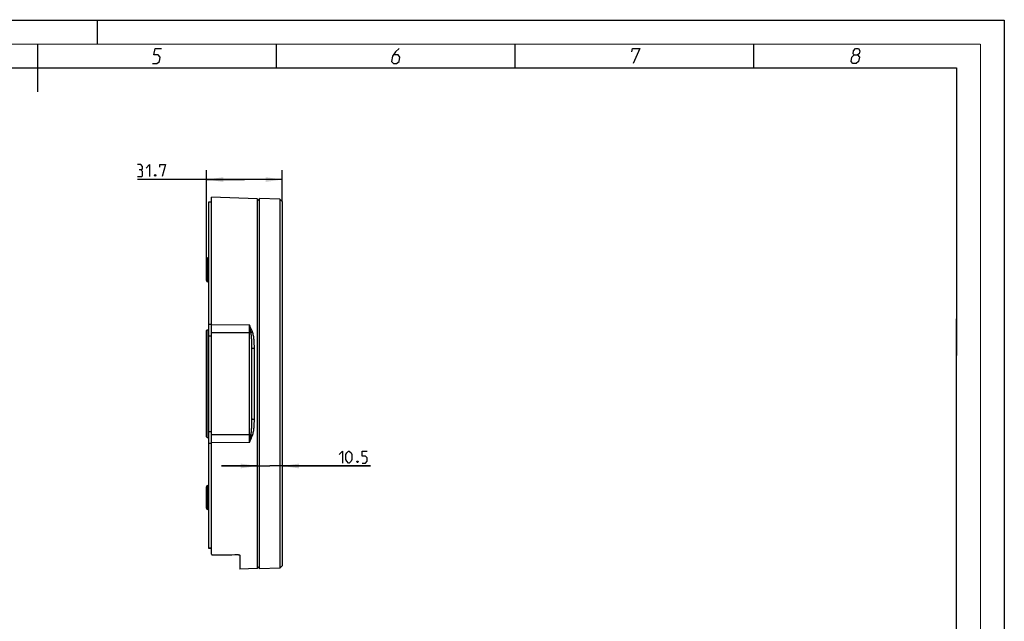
# Model space of a CAD drawing. Header units: millimetres. Extents: x 0 to 420, y 0 to 297.
# Tile 13 of 13: x 214 to 420, y 171 to 297. Entities that reach past the tile are written whole.
import ezdxf

# ---------------------------------------------------------------- set-up
doc = ezdxf.new("R2010")
doc.units = ezdxf.units.MM
doc.header["$LTSCALE"] = 23.1
doc.layers.get('0').update_dxf_attribs({"linetype": 'CONTINUOUS'})
doc.layers.add('DIM_PILOTEES', color=7, linetype='CONTINUOUS')
doc.styles.get("Standard").update_dxf_attribs({"font": 'txt', "width": 0.7})
doc.dimstyles.new('DIMSTYLE_2', dxfattribs={"dimtxt": 2.5, "dimasz": 3.5, "dimexe": 2, "dimexo": 0, "dimtad": 1, "dimlfac": 2, "dimdsep": 46, "dimtxsty": 'STANDARD', "dimblk": '_FILLED', "dimblk1": '_FILLED', "dimblk2": '_FILLED', "dimcen": 0.09, "dimazin": 2, "dimtp": 0.3, "dimtm": 0.3, "dimtfac": 1, "dimtofl": 0, "dimtmove": 0, "dimatfit": 3, "dimldrblk": '_FILLED', "dimfxl": 1, "dimtolj": 1, "dimarcsym": 0})
doc.dimstyles.new('DIMSTYLE_4', dxfattribs={"dimtxt": 2.5, "dimasz": 3.5, "dimexe": 2, "dimexo": 0, "dimtad": 1, "dimdec": 1, "dimlfac": 2, "dimdsep": 46, "dimtxsty": 'STANDARD', "dimblk": '_FILLED', "dimblk1": '_FILLED', "dimblk2": '_FILLED', "dimcen": 0.09, "dimazin": 2, "dimtp": 0.2, "dimtm": 0.2, "dimtfac": 1, "dimtdec": 1, "dimtofl": 0, "dimtmove": 0, "dimatfit": 3, "dimldrblk": '_FILLED', "dimfxl": 1, "dimtolj": 1, "dimarcsym": 0})

# ---------------------------------------------------------------- blocks, each defined once
blk = doc.blocks.new('_FILLED')
at = {"color": 0, "linetype": 'BYBLOCK'}
blk.add_solid([(0, 0), (-1, 0.143), (-1, -0.143)], dxfattribs=at)
blk = doc.blocks.new('*D1')
at = {"layer": 'DIM_PILOTEES', "color": 2, "linetype": 'CONTINUOUS'}
for p, q in [((252.9, 246.96), (252.9, 265.62)), ((268.75, 259.01), (268.75, 265.62)), ((260.82, 263.62), (238.43, 263.62)), ((252.9, 263.62), (260.82, 263.62)), ((268.75, 263.62), (260.82, 263.62))]:
    blk.add_line(p, q, dxfattribs=at)
at = {"layer": 'DIM_PILOTEES', "color": 2, "linetype": 'CONTINUOUS', "xscale": 3.5, "yscale": 3.5, "zscale": 3.5, "rotation": 180}
blk.add_blockref('_FILLED', (252.9, 263.62), dxfattribs=at)
at = {"layer": 'DIM_PILOTEES', "color": 2, "linetype": 'CONTINUOUS', "xscale": 3.5, "yscale": 3.5, "zscale": 3.5}
blk.add_blockref('_FILLED', (268.75, 263.62), dxfattribs=at)
blk = doc.blocks.new('*D3')
at = {"layer": 'DIM_PILOTEES', "color": 2, "linetype": 'CONTINUOUS'}
for p, q in [((263.52, 203.59), (256.02, 203.59)), ((256.02, 203.59), (266.13, 203.59)), ((287.26, 203.59), (266.13, 203.59)), ((268.75, 203.59), (287.26, 203.59))]:
    blk.add_line(p, q, dxfattribs=at)
at = {"layer": 'DIM_PILOTEES', "color": 2, "linetype": 'CONTINUOUS', "xscale": 3.5, "yscale": 3.5, "zscale": 3.5}
blk.add_blockref('_FILLED', (263.52, 203.59), dxfattribs=at)
at = {"layer": 'DIM_PILOTEES', "color": 2, "linetype": 'CONTINUOUS', "xscale": 3.5, "yscale": 3.5, "zscale": 3.5, "rotation": 180}
blk.add_blockref('_FILLED', (268.75, 203.59), dxfattribs=at)

msp = doc.modelspace()

# ---------------------------------------------------------------- linework, layer by layer
at = {"color": 7, "linetype": 'CONTINUOUS'}
for p, q in [((0, 297), (420, 297)), ((420, 297), (420, 0)), ((25, 286.9999), (410, 286.9999)), ((410, 286.9999), (409.8296, 10.1087)), ((253.8978, 185.1394), (253.8978, 259.9435)), ((263.5152, 259.6076), (253.8978, 259.9435)), ((253.3978, 258.9658), (253.8978, 258.9658)), ((263.5152, 259.6076), (263.5152, 182.0739)), ((263.9978, 259.1079), (263.5152, 259.6076)), ((268.2652, 259.5076), (263.9978, 259.6566)), ((263.9978, 182.0251), (263.9978, 259.6565)), ((268.2652, 259.5076), (268.2652, 182.1739)), ((268.7478, 259.0079), (268.2652, 259.5076)), ((268.7478, 259.0077), (268.7478, 182.6739)), ((252.8978, 242.4556), (252.8978, 246.9556)), ((253.1478, 242.2056), (253.1478, 247.2056)), ((253.3978, 247.2056), (253.1478, 247.2056)), ((253.3978, 242.2056), (253.1478, 242.2056)), ((253.8978, 233.2766), (253.3978, 233.2766)), ((253.8978, 233.2687), (261.8803, 233.1801)), ((261.8803, 208.5014), (261.8803, 233.1801)), ((252.8978, 209.7158), (252.8978, 231.9658)), ((253.0228, 209.5908), (253.0228, 232.0908)), ((253.0228, 232.0908), (253.2728, 232.0908)), ((253.2728, 232.0908), (253.2728, 209.5908)), ((253.8978, 231.5675), (262.195, 231.5675)), ((253.8978, 230.8302), (253.3978, 230.8302)), ((262.3978, 213.4786), (262.3978, 228.2029)), ((262.9152, 213.3826), (262.9152, 228.299)), ((253.3978, 210.8514), (253.8978, 210.8514)), ((253.0228, 209.5908), (253.2728, 209.5908)), ((253.3978, 208.405), (253.8978, 208.405)), ((262.195, 210.1141), (253.8978, 210.1141)), ((261.8803, 208.5014), (253.8978, 208.4128)), ((252.8978, 194.7259), (252.8978, 199.2259)), ((253.3978, 199.4759), (253.1478, 199.4759)), ((253.1478, 194.4759), (253.1478, 199.4759)), ((253.3978, 194.4759), (253.1478, 194.4759)), ((253.8978, 186.3347), (253.3978, 186.3347)), ((253.8978, 186.2873), (253.3978, 186.2873)), ((259.8978, 184.8277), (259.8978, 181.9476)), ((263.5152, 182.0739), (259.8978, 181.9476)), ((263.9978, 182.5736), (263.5152, 182.0739)), ((268.2652, 182.1739), (263.9978, 182.0249)), ((268.7478, 182.6736), (268.2652, 182.1739))]:
    msp.add_line(p, q, dxfattribs=at)
at = {"color": 3, "linetype": 'CONTINUOUS'}
msp.add_line((253.3978, 186.2873), (253.3978, 258.9652), dxfattribs=at)
at = {"color": 7, "linetype": 'CONTINUOUS', "const_width": 0.25}
for points in [[(230, 297), (230, 292)], [(415, 292), (20, 292)], [(217.5002, 292), (217.5002, 282)], [(267.5001, 292), (267.5001, 287)], [(317.5002, 292), (317.5002, 287)], [(367.5001, 292), (367.5001, 287)], [(415, 5), (415, 292)], [(25, 287), (410, 287)], [(410, 287), (409.8468, 9.9234)]]:
    msp.add_lwpolyline(points, dxfattribs=at)
at = {"color": 2, "linetype": 'CONTINUOUS'}
for points in [[(241.5896, 287.925), (242.4896, 287.925), (243.0131, 288.375), (243.16, 289.275), (242.7835, 289.725), (241.8835, 289.725), (242.1039, 291.075), (243.4539, 291.075)], [(293.2289, 291.075), (292.4437, 290.4), (291.8468, 289.5), (291.6631, 288.375), (292.0396, 287.925), (292.7146, 287.925), (293.2381, 288.375), (293.385, 289.275), (293.0085, 289.725), (292.0335, 289.725)], [(341.9937, 290.4), (342.1039, 291.075), (343.6789, 291.075), (342.2646, 287.925)], [(388.5833, 289.725), (388.32, 289.95), (388.4302, 290.625), (388.8037, 291.075), (389.4787, 291.075), (389.7052, 290.625), (389.595, 289.95), (389.2583, 289.725), (389.6348, 289.275), (389.4879, 288.375), (388.9644, 287.925), (388.2894, 287.925), (387.9129, 288.375)], [(387.9129, 288.375), (388.0598, 289.275), (388.5833, 289.725), (389.2583, 289.725)]]:
    msp.add_lwpolyline(points, dxfattribs=at)
at = {"color": 7, "linetype": 'CONTINUOUS'}
for centre, radius, start, end in [((253.1478, 246.9556), 0.25, 90, 180), ((253.1478, 242.4556), 0.25, 180, 270), ((253.0228, 231.9658), 0.125, 90, 180), ((253.2728, 231.9658), 0.125, 0, 90), ((253.0228, 209.7158), 0.125, 180, 270), ((253.2728, 209.7158), 0.125, 270, 360), ((253.1478, 199.2259), 0.25, 90, 180), ((253.1478, 194.7259), 0.25, 180, 270)]:
    msp.add_arc(centre, radius, start, end, dxfattribs=at)
msp.add_ellipse((-109.1304, 220.8408), major_axis=(988.0198, 0), ratio=0.03907832, start_param=-1.19403634, end_param=-1.188531, dxfattribs=at)
for points, knots in [([(262.5097, 231.7074), (262.4632, 231.8329), (262.2678, 232.33), (262.0457, 232.8158), (261.8803, 233.1801)], [0, 0, 0, 0, 0.2506564, 1, 1, 1, 1]), ([(262.195, 231.5675), (262.1713, 231.7043), (262.0734, 232.2432), (261.9635, 232.7798), (261.8803, 233.1801)], [0, 0, 0, 0, 0.25351598, 1, 1, 1, 1]), ([(262.195, 231.5675), (262.218, 231.5809), (262.3193, 231.6353), (262.4261, 231.6791), (262.5097, 231.7074)], [0, 0, 0, 0, 0.2314583, 1, 1, 1, 1]), ([(262.3978, 228.2029), (262.3978, 228.766), (262.3855, 229.6105), (262.313, 230.7329), (262.2469, 231.2917), (262.195, 231.5675)], [0, 0, 0, 0, 0.50062475, 0.75048435, 1, 1, 1, 1]), ([(262.9152, 228.299), (262.9152, 228.8758), (262.8898, 229.7408), (262.7428, 230.8803), (262.6091, 231.4399), (262.5097, 231.7074)], [0, 0, 0, 0, 0.5021368, 0.75154403, 1, 1, 1, 1]), ([(262.3978, 228.2029), (262.3978, 228.2211), (262.4624, 228.2553), (262.5638, 228.2762), (262.7288, 228.2965), (262.8496, 228.2994), (262.9152, 228.299)], [0, 0, 0, 0, 0.10163829, 0.31955722, 0.63437992, 1, 1, 1, 1]), ([(262.195, 210.1141), (262.2469, 210.3899), (262.313, 210.9486), (262.3855, 212.071), (262.3978, 212.9156), (262.3978, 213.4786)], [0, 0, 0, 0, 0.24951371, 0.49937373, 1, 1, 1, 1]), ([(262.3978, 213.4786), (262.3978, 213.4604), (262.4624, 213.4263), (262.5638, 213.4054), (262.7288, 213.3851), (262.8496, 213.3821), (262.9152, 213.3826)], [0, 0, 0, 0, 0.10163827, 0.31955718, 0.6343799, 1, 1, 1, 1]), ([(262.5097, 209.9741), (262.6091, 210.2417), (262.7428, 210.8013), (262.8898, 211.9407), (262.9152, 212.8058), (262.9152, 213.3826)], [0, 0, 0, 0, 0.2484496, 0.49785814, 1, 1, 1, 1]), ([(261.8803, 208.5014), (261.9077, 208.6333), (262.0186, 209.1696), (262.1245, 209.7071), (262.195, 210.1141)], [0, 0, 0, 0, 0.24586841, 1, 1, 1, 1]), ([(261.8803, 208.5014), (261.9353, 208.6226), (262.1564, 209.1085), (262.3703, 209.5984), (262.5097, 209.9741)], [0, 0, 0, 0, 0.2492954, 1, 1, 1, 1]), ([(262.195, 210.1141), (262.218, 210.1007), (262.3193, 210.0463), (262.4261, 210.0024), (262.5097, 209.9741)], [0, 0, 0, 0, 0.23145831, 1, 1, 1, 1]), ([(253.8978, 185.1394), (253.8978, 185.1113), (253.9314, 185.0452), (254.0392, 184.9849), (254.1906, 184.9449), (254.3081, 184.9377), (254.3716, 184.9387)], [0, 0, 0, 0, 0.15283074, 0.36523471, 0.65492025, 1, 1, 1, 1]), ([(259.4239, 185.0174), (259.4871, 185.0184), (259.6062, 185.0095), (259.7714, 184.9725), (259.8978, 184.8903), (259.8978, 184.8277)], [0, 0, 0, 0, 0.35346865, 0.65027359, 1, 1, 1, 1])]:
    msp.add_open_spline(points, degree=3, knots=knots, dxfattribs=at)
at = {"layer": 'DIM_PILOTEES', "color": 2, "linetype": 'CONTINUOUS'}
for points in [[(239.1434, 265.6736), (239.4411, 265.8522), (239.4411, 266.3879), (239.1434, 266.7451), (238.4292, 266.7451)], [(240.2149, 266.0308), (240.9292, 266.7451), (240.9292, 264.2451)], [(243.072, 266.2094), (243.072, 266.7451), (244.322, 266.7451), (243.6077, 264.2451)], [(238.4292, 264.2451), (239.322, 264.2451), (239.5006, 264.4237), (239.5006, 265.3165), (239.1434, 265.6736), (238.7863, 265.6736)], [(242.1792, 264.6618), (242.2387, 264.5427), (242.2387, 264.4832), (242.1792, 264.3641), (242.0601, 264.3641), (242.0006, 264.4832), (242.0006, 264.5427), (242.0601, 264.6618), (242.1792, 264.6618)], [(280.6529, 206.0018), (281.3672, 206.7161), (281.3672, 204.2161)], [(282.0815, 204.9304), (282.0815, 206.0018), (282.26, 206.359), (282.6172, 206.7161), (282.7958, 206.7161), (283.1529, 206.359), (283.3315, 206.0018), (283.3315, 204.9304), (283.1529, 204.5733), (282.7958, 204.2161), (282.6172, 204.2161), (282.26, 204.5733), (282.0815, 204.9304)], [(285.4743, 204.2161), (286.1886, 204.2161), (286.5457, 204.5733), (286.5457, 205.2875), (286.1886, 205.6447), (285.4743, 205.6447), (285.4743, 206.7161), (286.5457, 206.7161)], [(284.5815, 204.6328), (284.641, 204.5137), (284.641, 204.4542), (284.5815, 204.3352), (284.4624, 204.3352), (284.4029, 204.4542), (284.4029, 204.5137), (284.4624, 204.6328), (284.5815, 204.6328)]]:
    msp.add_lwpolyline(points, dxfattribs=at)

# ---------------------------------------------------------------- dimensions: what is measured, and where the dimension line sits
for base, p1, p2, dimstyle, picture, middle in [((268.7478, 263.6201), (252.8978, 246.9556), (268.7478, 259.0079), 'DIMSTYLE_2', '*D1', (238.4292, 263.6201)), ((268.7478, 203.5911), (263.5152, 220.8408), (268.7478, 182.6736), 'DIMSTYLE_4', '*D3', (280.6529, 203.5911))]:
    dim = msp.add_linear_dim(base=base, p1=p1, p2=p2, dimstyle=dimstyle, dxfattribs=at)
    dim.commit()
    dim.dimension.update_dxf_attribs({"geometry": picture, "text_midpoint": middle, "dimtype": 160})

doc.saveas('drawing.dxf')
